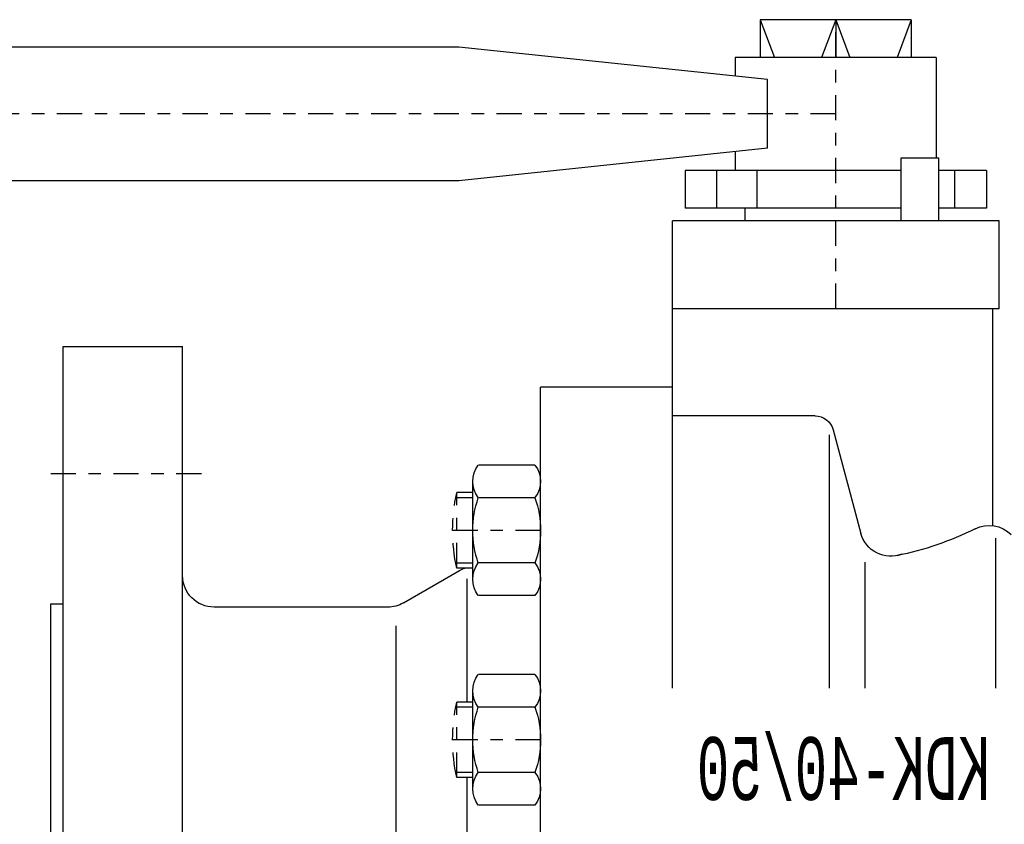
# Model space of a CAD drawing. Extents: x 33706 to 249013, y -74890 to 17912.
# Tile 114 of 256: x 123559 to 123567, y -39505 to -39499. Entities that reach past the tile are written whole.
import ezdxf
from ezdxf.enums import TextEntityAlignment as Align

# ---------------------------------------------------------------- set-up
doc = ezdxf.new("R2010")
doc.units = 0
doc.header["$MEASUREMENT"] = 0
doc.linetypes.add('DASHDOT', pattern=[8.5, 4, -2, 0.5, -2])
for name, color, linetype in [('gaz', 1, 'Continuous'), ('LC-002-002-----0', 2, 'DASHDOT'), ('LC-006-002-----0', 1, 'Continuous'), ('LC-007-002-----0', 1, 'Continuous'), ('LC-008-002-----0', 1, 'Continuous'), ('LC-009-002-----0', 1, 'Continuous'), ('LC-010-002-----0', 1, 'Continuous'), ('LC-012-002-----0', 1, 'Continuous'), ('LC-013-072-----0', 1, 'Continuous'), ('LC-015-002-----0', 1, 'Continuous'), ('LC-016-004-----0', 1, 'Continuous'), ('LC-017-002-----0', 1, 'Continuous'), ('LC-018-002-----0', 1, 'Continuous')]:
    doc.layers.add(name, color=color, linetype=linetype)
doc.styles.add('LC-TXT-001-0', font='MONOTXT')

# ---------------------------------------------------------------- blocks, each defined once
blk = doc.blocks.new('kdk dn40 pn50')
at = {"layer": 'LC-002-002-----0', "color": 1}
for p, q in [((53.3, 54.22), (55.85, 54.22)), ((55.85, 42.22), (55.85, 54.22)), ((53.3, 42.22), (55.85, 42.22)), ((53.3, 20.88), (55.85, 20.88)), ((55.85, 8.88), (55.85, 20.88)), ((53.3, 8.88), (55.85, 8.88))]:
    blk.add_line(p, q, dxfattribs=at)
at = {"layer": 'LC-002-002-----0'}
for p, q in [((53.3, 53.42), (56.01, 53.42)), ((53.3, 43.02), (56.01, 43.02)), ((53.3, 20.08), (56.01, 20.08)), ((53.3, 9.68), (56.01, 9.68))]:
    blk.add_line(p, q, dxfattribs=at)
at = {"layer": 'LC-002-002-----0', "color": 1}
for centre in [(28.56, 48.22), (28.56, 14.88)]:
    blk.add_arc(centre, 27.94, 347.6016, 12.3984, dxfattribs=at)
at = {"layer": 'LC-006-002-----0'}
blk.add_arc((52.9, 37.5), 5, 60, 70.8585, dxfattribs=at)
at = {"layer": 'LC-007-002-----0'}
for p, q in [((-16.52, 129.5), (-14.27, 123.5)), ((-4.5, 129.5), (-6.75, 123.5)), ((-4.5, 129.5), (-2.25, 123.5)), ((7.52, 129.5), (5.27, 123.5)), ((55.5, 125.15), (341.06, 125.15)), ((55.5, 103.85), (341.06, 103.85)), ((-30.5, 83.5), (-30.5, 97.5)), ((21.5, 23.1), (21.5, 97.5)), ((-29.5, 48.98), (-29.5, 83.5)), ((99.5, -77.5), (99.5, 77.5)), ((118.5, -77.5), (118.5, 77.5)), ((21.5, 71), (42.5, 71)), ((42.5, -71), (42.5, 71)), ((-1.2, 66.45), (21.5, 66.45)), ((-3.5, 23.1), (-3.5, 63.45)), ((64.34, 36.67), (55.4, 41.83)), ((120.5, 36.5), (118.5, 36.5)), ((120.5, -36.5), (120.5, 36.5)), ((66.84, 36), (94.5, 36)), ((65.5, -33), (65.5, 33))]:
    blk.add_line(p, q, dxfattribs=at)
for centre, start, end in [((94.5, 41), 270, 0), ((66.84, 41), 240, 270)]:
    blk.add_arc(centre, 5, start, end, dxfattribs=at)
at = {"layer": 'LC-008-002-----0'}
for p, q in [((-4.5, 129.5), (-4.5, 123.5)), ((6.38, 119.96), (55.5, 125.15)), ((6.38, 109.04), (55.5, 103.85)), ((-30, 23.1), (-30, 47)), ((-9.13, 43.17), (-9.13, 23.1)), ((54.24, 40.5), (54.24, 20.88)), ((54.24, 8.88), (54.24, -20.02))]:
    blk.add_line(p, q, dxfattribs=at)
at = {"layer": 'LC-009-002-----0'}
blk.add_line((-4.1, 64.23), (-8.52, 47.73), dxfattribs=at)
for centre, radius, start, end in [((-28.92, 44.01), 5, 63.4746, 135), ((-4.17, 93.59), 50.42, 243.4746, 258.4787), ((-13.26, 49), 4.91, 249.1681, 345)]:
    blk.add_arc(centre, radius, start, end, dxfattribs=at)
at = {"layer": 'LC-010-002-----0'}
for p, q in [((-16.52, 129.5), (-16.52, 123.5)), ((7.52, 129.5), (7.52, 123.5)), ((6.38, 109.04), (6.38, 119.96)), ((-14.94, 107.5), (-20.94, 107.5)), ((-23.46, 99.5), (-23.46, 105.5)), ((8.01, 99.5), (8.01, 105.5)), ((14.46, 99.5), (14.46, 105.5))]:
    blk.add_line(p, q, dxfattribs=at)
at = {"layer": 'LC-010-002-----0', "color": 2, "linetype": 'DASHDOT'}
for p, q in [((-4.5, 83.5), (-4.5, 129.5)), ((-4.5, 114.5), (345.5, 114.5)), ((120.5, 57.25), (96.5, 57.25)), ((42.5, 48.22), (56.5, 48.22)), ((42.5, 14.88), (56.5, 14.88))]:
    blk.add_line(p, q, dxfattribs=at)
at = {"layer": 'LC-010-002-----0'}
blk.add_arc((-1.2, 63.45), 3, 90, 165, dxfattribs=at)
at = {"layer": 'LC-012-002-----0'}
blk.add_line((-30.5, 83.5), (21.5, 83.5), dxfattribs=at)
at = {"layer": 'LC-013-072-----0'}
for p, q in [((43.39, 58.62), (52.41, 58.62)), ((53.3, 40.43), (53.3, 56.02)), ((43.39, 53.42), (52.41, 53.42)), ((43.39, 43.03), (52.41, 43.03)), ((43.39, 37.83), (52.41, 37.83)), ((43.39, 25.27), (52.41, 25.27)), ((53.3, 7.09), (53.3, 22.68)), ((43.39, 20.08), (52.41, 20.08)), ((43.39, 9.69), (52.41, 9.69)), ((43.39, 4.49), (52.41, 4.49))]:
    blk.add_line(p, q, dxfattribs=at)
for centre, radius, start, end in [((46.74, 56.02), 4.24, 142.2366, 217.7634), ((49.06, 56.02), 4.24, 322.2366, 37.7634), ((58.14, 48.22), 15.64, 160.5914, 199.4086), ((37.66, 48.22), 15.64, 340.5914, 19.4086), ((46.74, 40.43), 4.24, 142.2366, 217.7634), ((49.06, 40.43), 4.24, 322.2366, 37.7634), ((46.74, 22.68), 4.24, 142.2366, 217.7634), ((49.06, 22.68), 4.24, 322.2366, 37.7634), ((58.14, 14.88), 15.64, 160.5914, 199.4086), ((37.66, 14.88), 15.64, 340.5914, 19.4086), ((46.74, 7.09), 4.24, 142.2366, 217.7634), ((49.06, 7.09), 4.24, 322.2366, 37.7634)]:
    blk.add_arc(centre, radius, start, end, dxfattribs=at)
at = {"layer": 'LC-015-002-----0'}
blk.add_line((118.5, 77.5), (99.5, 77.5), dxfattribs=at)
at = {"layer": 'LC-017-002-----0'}
for p, q in [((-16.52, 129.5), (7.52, 129.5)), ((-20.5, 123.5), (-20.5, 107.5)), ((-20.5, 123.5), (11.5, 123.5)), ((11.5, 123.5), (11.5, 120.5)), ((11.5, 108.5), (11.5, 105.5)), ((-28.5, 105.5), (-20.94, 105.5)), ((-28.5, 105.5), (-28.5, 99.5)), ((-14.94, 105.5), (19.5, 105.5)), ((19.5, 105.5), (19.5, 99.5)), ((-28.5, 99.5), (-20.94, 99.5)), ((-14.94, 99.5), (19.5, 99.5)), ((10, 99.5), (10, 97.5)), ((-30.5, 97.5), (21.5, 97.5))]:
    blk.add_line(p, q, dxfattribs=at)
at = {"layer": 'LC-018-002-----0'}
for p, q in [((-20.94, 97.5), (-20.94, 107.5)), ((-14.94, 97.5), (-14.94, 107.5))]:
    blk.add_line(p, q, dxfattribs=at)
at = {"layer": 'LC-016-004-----0', "style": 'LC-TXT-001-0', "width": 0.6}
blk.add_text('KDK-40/50', height=10, dxfattribs=at).set_placement((-5.73, 5.31), align=Align.CENTER)

msp = doc.modelspace()

# ---------------------------------------------------------------- block references
at = {"layer": 'gaz', "linetype": 'Continuous', "xscale": -0.05, "yscale": 0.05}
msp.add_blockref('kdk dn40 pn50', (123565.274, -39505.2537), dxfattribs=at)

doc.saveas('drawing.dxf')
